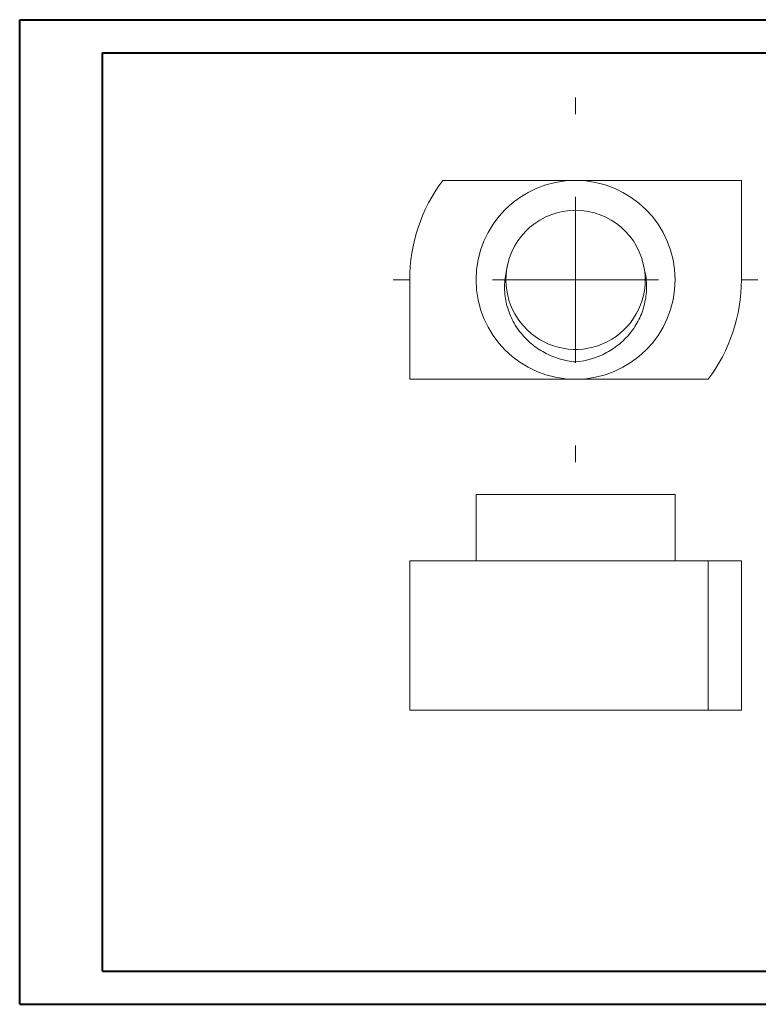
# Model space of a CAD drawing. Header units: millimetres. Extents: x 0 to 420, y 0 to 297.
# Tile 1 of 2: x 0 to 223, y 0 to 297. Entities that reach past the tile are written whole.
import ezdxf

# ---------------------------------------------------------------- set-up
doc = ezdxf.new("R2010")
doc.units = ezdxf.units.MM

# ---------------------------------------------------------------- blocks, each defined once
blk = doc.blocks.new('SW_CENTERMARKSYMBOL_0')
at = {"color": 0, "linetype": 'Continuous', "lineweight": 0}
for p, q in [((0, 50), (0, 55)), ((0, 0), (0, 25)), ((-50, 0), (-55, 0)), ((0, 0), (-25, 0)), ((0, 0), (0, -25)), ((0, 0), (25, 0)), ((50, 0), (55, 0)), ((0, -50), (0, -55))]:
    blk.add_line(p, q, dxfattribs=at)

msp = doc.modelspace()

# ---------------------------------------------------------------- linework, layer by layer
at = {"color": 7, "linetype": 'Continuous', "lineweight": 40}
for p, q in [((0.08, 0.21), (0.08, 297.21)), ((0.08, 297.21), (420.08, 297.21)), ((25.08, 10.21), (25.08, 287.21)), ((25.08, 287.21), (410.08, 287.21)), ((25.08, 10.21), (410.08, 10.21)), ((0.08, 0.21), (420.08, 0.21))]:
    msp.add_line(p, q, dxfattribs=at)
at = {"color": 7, "linetype": 'Continuous', "lineweight": 15}
for p, q in [((167.68, 248.75), (127.68, 248.75)), ((217.68, 248.75), (167.68, 248.75)), ((217.68, 218.75), (217.68, 248.75)), ((117.68, 188.75), (117.68, 218.75)), ((184.47, 206.14), (184.84, 206.7)), ((167.68, 188.75), (117.68, 188.75)), ((207.68, 188.75), (167.68, 188.75)), ((137.68, 153.97), (137.68, 133.97)), ((137.68, 153.97), (197.68, 153.97)), ((197.68, 133.97), (197.68, 153.97)), ((117.68, 133.97), (117.68, 88.97)), ((167.68, 133.97), (117.68, 133.97)), ((207.68, 133.97), (167.68, 133.97)), ((207.68, 133.97), (207.68, 88.97)), ((217.68, 133.97), (207.68, 133.97)), ((217.68, 88.97), (217.68, 133.97)), ((117.68, 88.97), (207.68, 88.97)), ((217.68, 88.97), (207.68, 88.97))]:
    msp.add_line(p, q, dxfattribs=at)
msp.add_circle((167.68, 218.75), 30, dxfattribs=at)
for centre, radius, start, end in [((167.68, 218.75), 50, 143.1301, 180), ((167.68, 218.75), 21, 8.1022, 171.8978), ((167.69, 218.75), 21, 167.748, 8.1179), ((167.68, 218.75), 50, 323.1301, 0)]:
    msp.add_arc(centre, radius, start, end, dxfattribs=at)
for points, knots in [([(167.68, 193.98), (166.03, 194.12), (164.43, 194.43), (161.3, 195.36), (159.76, 196), (156.88, 197.57), (155.53, 198.49), (153.03, 200.61), (151.87, 201.81), (149.88, 204.39), (149.02, 205.8), (147.63, 208.79), (147.11, 210.34), (146.42, 213.54), (146.25, 215.21), (146.29, 218.48), (146.49, 220.1), (146.89, 221.71)], [0, 0, 0, 0, 0.125, 0.125, 0.25, 0.25, 0.375, 0.375, 0.5, 0.5, 0.625, 0.625, 0.75, 0.75, 0.875, 0.875, 1, 1, 1, 1]), ([(188.47, 221.71), (188.87, 220.13), (189.07, 218.49), (189.11, 215.19), (188.94, 213.57), (188.25, 210.36), (187.72, 208.78), (186.35, 205.83), (185.49, 204.41), (183.48, 201.81), (182.35, 200.63), (179.85, 198.51), (178.48, 197.57), (174.18, 195.23), (170.97, 194.26), (167.68, 193.98)], [0, 0, 0, 0, 0.125, 0.125, 0.25, 0.25, 0.375, 0.375, 0.5, 0.5, 0.625, 0.625, 0.75, 0.75, 1, 1, 1, 1])]:
    msp.add_open_spline(points, degree=3, knots=knots, dxfattribs=at)

# ---------------------------------------------------------------- block references
at = {"color": 7, "linetype": 'Continuous', "lineweight": 0}
msp.add_blockref('SW_CENTERMARKSYMBOL_0', (167.68, 218.75), dxfattribs=at)

doc.saveas('drawing.dxf')
